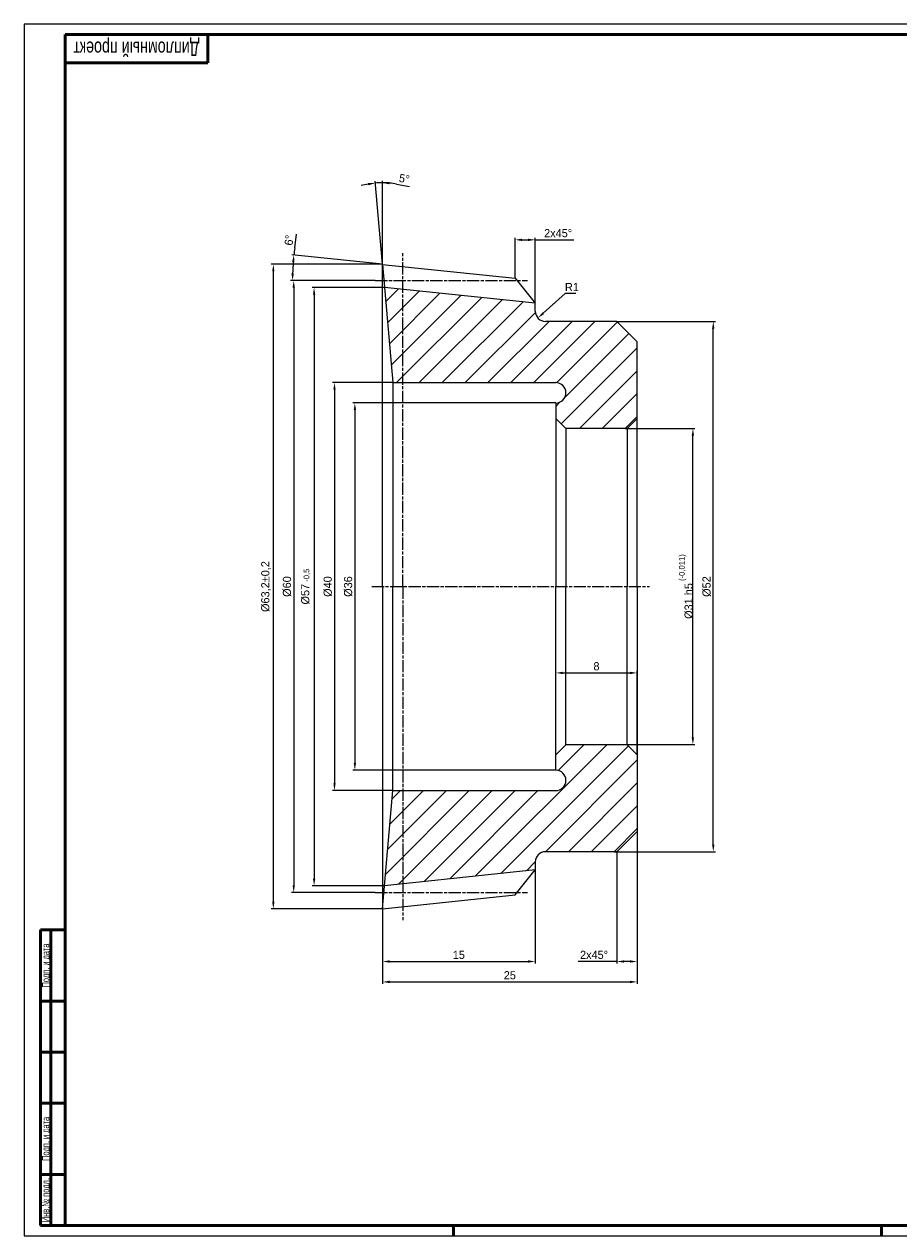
# Model space of a CAD drawing. Header units: millimetres. Extents: x 0 to 168, y 0 to 119.
# Tile 1 of 2: x 0 to 86, y 0 to 119. Entities that reach past the tile are written whole.
import ezdxf
from ezdxf.enums import TextEntityAlignment as Align

# ---------------------------------------------------------------- set-up
doc = ezdxf.new("R2010")
doc.units = ezdxf.units.MM
doc.header["$LTSCALE"] = 0.2
doc.linetypes.add('AM_ISO08W050x2', pattern=[9, 6, -0.75, 1.5, -0.75])
doc.linetypes.add('K5LT_BASIC', pattern=[0])
for name, color, linetype, lineweight in [('AM_5', 3, 'Continuous', 25), ('AM_7', 4, 'AM_ISO08W050x2', 25), ('AM_8', 1, 'Continuous', 25), ('AM_BOR', 7, 'Continuous', 50)]:
    doc.layers.add(name, color=color, linetype=linetype, lineweight=lineweight)
doc.styles.get("Standard").update_dxf_attribs({"font": 'aaa.shx'})
doc.dimstyles.new('AM_ISO', dxfattribs={"dimtxt": 4, "dimasz": 3.5, "dimexe": 1, "dimexo": 0, "dimgap": 1.25, "dimtad": 1, "dimzin": 9, "dimtxsty": 'Standard', "dimcen": 0, "dimclrd": 3, "dimclre": 3, "dimclrt": 7, "dimadec": 0, "dimazin": 3, "dimtp": 0.1, "dimtm": 0.1, "dimtfac": 0.71, "dimtmove": 0, "dimatfit": 2, "dimldrblk": 'Сварка пр', "dimfxl": 0, "dimlwd": -1, "dimlwe": -1, "dimarcsym": 0})
doc.dimstyles.new('AM_ISO$4', dxfattribs={"dimtxt": 4, "dimasz": 3.5, "dimexe": 1, "dimexo": 0, "dimgap": 1.25, "dimtad": 1, "dimtoh": 1, "dimzin": 9, "dimtxsty": 'Standard', "dimcen": 0, "dimclrd": 3, "dimclre": 3, "dimclrt": 7, "dimadec": 0, "dimazin": 3, "dimtp": 0.1, "dimtm": 0.1, "dimtfac": 0.71, "dimtmove": 0, "dimatfit": 2, "dimldrblk": 'Сварка пр', "dimfxl": 0, "dimlwd": -1, "dimlwe": -1, "dimarcsym": 0})

# ---------------------------------------------------------------- blocks, each defined once
blk = doc.blocks.new('A1')
at = {"color": 7, "lineweight": 50}
blk.add_line((20, 5), (20, 589), dxfattribs=at)
blk.add_lwpolyline([(20, 5), (836, 5), (836, 589), (20, 589)], dxfattribs=at)
at = {"layer": 'AM_BOR', "color": 7, "lineweight": 50}
for p, q in [((90, 575), (90, 589)), ((8, 5), (8, 150)), ((8, 150), (20, 150)), ((13, 5), (13, 150)), ((8, 115), (20, 115)), ((8, 90), (20, 90)), ((8, 65), (20, 65)), ((8, 30), (20, 30)), ((8, 5), (20, 5))]:
    blk.add_line(p, q, dxfattribs=at)
at = {"layer": 'AM_BOR', "color": 7}
blk.add_line((589, 5), (20, 5), dxfattribs=at)
at = {"layer": 'AM_BOR', "color": 6}
for p, q in [((210.5, 0), (210.5, 5)), ((420.5, 0), (420.5, 5))]:
    blk.add_line(p, q, dxfattribs=at)
at = {"layer": 'AM_BOR', "color": 6, "lineweight": 25}
blk.add_lwpolyline([(0, 0), (841, 0), (841, 594), (0, 594)], close=True, dxfattribs=at)
at = {"layer": 'AM_BOR', "color": 7, "lineweight": 50}
blk.add_lwpolyline([(90, 575), (20, 575)], dxfattribs=at)
at = {"layer": 'AM_BOR', "color": 5, "lineweight": 35, "width": 0.75}
for s, p in [('Подп. и дата', (10.5, 132.5)), ('Подп. и дата', (10.5, 47.5)), ('Инв.№ подл.', (10.5, 17.5))]:
    blk.add_text(s, height=3.5, rotation=90, dxfattribs=at).set_placement(p, align=Align.MIDDLE_CENTER)
at = {"layer": 'AM_BOR', "color": 7, "lineweight": 70, "ltscale": 0.75, "width": 0.75}
blk.add_attdef('NUMB', text='', height=7, rotation=180, dxfattribs=at).set_placement((55, 582), align=Align.MIDDLE_CENTER)
blk = doc.blocks.new('*D7')
at = {"layer": 'AM_5', "color": 3}
for p, q in [((35.13, 95.26), (24.23, 95.26)), ((24.43, 94.56), (24.43, 32.76)), ((35.13, 32.06), (24.23, 32.06))]:
    blk.add_line(p, q, dxfattribs=at)
for points in [[(24.32, 94.56), (24.55, 94.56), (24.43, 95.26)], [(24.32, 32.76), (24.55, 32.76), (24.43, 32.06)]]:
    blk.add_solid(points, dxfattribs=at)
at = {"layer": 'Defpoints', "color": 0}
for p in [(35.13, 95.26), (24.43, 32.06), (35.13, 32.06)]:
    blk.add_point(p, dxfattribs=at)
at = {"layer": 'AM_5', "color": 7, "insert": (23.72, 63.66), "char_height": 0.8, "attachment_point": 5, "rotation": 90}
blk.add_mtext('%%c63,2{}{%%p0,2}', dxfattribs=at)
blk = doc.blocks.new('Сварка пр')
blk.add_hatch(color=3).paths.add_polyline_path([(-1.2, 0), (-1.2, -0.2), (0, 0)])
at = {"color": 3}
blk.add_lwpolyline([(0, 0), (-1.2, 0), (-1.2, -0.2), (0, 0)], dxfattribs=at)
blk = doc.blocks.new('*D8')
at = {"layer": 'AM_5', "color": 3}
for p, q in [((34.43, 93.66), (26.23, 93.66)), ((26.43, 92.96), (26.43, 34.36)), ((34.43, 33.66), (26.23, 33.66))]:
    blk.add_line(p, q, dxfattribs=at)
for points in [[(26.32, 92.96), (26.55, 92.96), (26.43, 93.66)], [(26.32, 34.36), (26.55, 34.36), (26.43, 33.66)]]:
    blk.add_solid(points, dxfattribs=at)
at = {"layer": 'Defpoints', "color": 0}
for p in [(34.43, 93.66), (26.43, 33.66), (34.43, 33.66)]:
    blk.add_point(p, dxfattribs=at)
at = {"layer": 'AM_5', "color": 7, "insert": (25.78, 63.66), "char_height": 0.8, "attachment_point": 5, "rotation": 90}
blk.add_mtext('%%c60', dxfattribs=at)
blk = doc.blocks.new('*D9')
at = {"layer": 'AM_5', "color": 3}
for p, q in [((35.33, 92.99), (28.23, 92.99)), ((28.43, 92.29), (28.43, 35.02)), ((35.33, 34.32), (28.23, 34.32))]:
    blk.add_line(p, q, dxfattribs=at)
for points in [[(28.32, 92.29), (28.55, 92.29), (28.43, 92.99)], [(28.32, 35.02), (28.55, 35.02), (28.43, 34.32)]]:
    blk.add_solid(points, dxfattribs=at)
at = {"layer": 'Defpoints', "color": 0}
for p in [(35.33, 92.99), (28.43, 34.32), (35.33, 34.32)]:
    blk.add_point(p, dxfattribs=at)
at = {"layer": 'AM_5', "color": 7, "insert": (27.58, 63.66), "char_height": 0.8, "attachment_point": 5, "rotation": 90}
blk.add_mtext('%%c57{}{\\A1;{\\H1.5x;}{\\H0.7x;\\C2;\\S^  -0,5;}}', dxfattribs=at)
blk = doc.blocks.new('*D10')
at = {"layer": 'AM_5', "color": 3}
for p, q in [((36.15, 83.66), (30.23, 83.66)), ((30.43, 82.96), (30.43, 44.36)), ((36.15, 43.66), (30.23, 43.66))]:
    blk.add_line(p, q, dxfattribs=at)
for points in [[(30.32, 82.96), (30.55, 82.96), (30.43, 83.66)], [(30.32, 44.36), (30.55, 44.36), (30.43, 43.66)]]:
    blk.add_solid(points, dxfattribs=at)
at = {"layer": 'Defpoints', "color": 0}
for p in [(36.15, 83.66), (30.43, 43.66), (36.15, 43.66)]:
    blk.add_point(p, dxfattribs=at)
at = {"layer": 'AM_5', "color": 7, "insert": (29.78, 63.66), "char_height": 0.8, "attachment_point": 5, "rotation": 90}
blk.add_mtext('%%c40', dxfattribs=at)
blk = doc.blocks.new('*D11')
at = {"layer": 'AM_5', "color": 3}
for p, q in [((50.13, 35.98), (50.13, 26.69)), ((35.13, 32.18), (35.13, 26.69)), ((35.83, 26.89), (49.43, 26.89))]:
    blk.add_line(p, q, dxfattribs=at)
for points in [[(35.83, 27.01), (35.83, 26.78), (35.13, 26.89)], [(49.43, 27.01), (49.43, 26.78), (50.13, 26.89)]]:
    blk.add_solid(points, dxfattribs=at)
at = {"layer": 'Defpoints', "color": 0}
for p in [(50.13, 35.98), (35.13, 32.18), (50.13, 26.89)]:
    blk.add_point(p, dxfattribs=at)
at = {"layer": 'AM_5', "color": 7, "insert": (42.63, 27.54), "char_height": 0.8, "attachment_point": 5}
blk.add_mtext('15', dxfattribs=at)
blk = doc.blocks.new('*D12')
at = {"layer": 'AM_5', "color": 3}
for p, q in [((60.13, 39.67), (60.13, 24.69)), ((35.13, 32.18), (35.13, 24.69)), ((35.83, 24.89), (59.43, 24.89))]:
    blk.add_line(p, q, dxfattribs=at)
for points in [[(35.83, 25.01), (35.83, 24.78), (35.13, 24.89)], [(59.43, 25.01), (59.43, 24.78), (60.13, 24.89)]]:
    blk.add_solid(points, dxfattribs=at)
at = {"layer": 'Defpoints', "color": 0}
for p in [(60.13, 39.67), (35.13, 32.18), (60.13, 24.89)]:
    blk.add_point(p, dxfattribs=at)
at = {"layer": 'AM_5', "color": 7, "insert": (47.63, 25.54), "char_height": 0.8, "attachment_point": 5}
blk.add_mtext('25', dxfattribs=at)
blk = doc.blocks.new('*D14')
at = {"layer": 'AM_5', "color": 3}
for p, q in [((60.13, 39.66), (60.13, 26.69)), ((58.13, 37.66), (58.13, 26.69)), ((58.13, 26.89), (54.35, 26.89)), ((59.43, 26.89), (58.83, 26.89))]:
    blk.add_line(p, q, dxfattribs=at)
for points in [[(58.83, 27.01), (58.83, 26.78), (58.13, 26.89)], [(59.43, 27.01), (59.43, 26.78), (60.13, 26.89)]]:
    blk.add_solid(points, dxfattribs=at)
at = {"layer": 'Defpoints', "color": 0}
for p in [(60.13, 39.66), (58.13, 37.66), (58.13, 26.89)]:
    blk.add_point(p, dxfattribs=at)
at = {"layer": 'AM_5', "color": 7, "insert": (55.89, 27.54), "char_height": 0.8, "attachment_point": 5}
blk.add_mtext('\\A1;2x45%%d', dxfattribs=at)
blk = doc.blocks.new('*D15')
at = {"layer": 'AM_5', "color": 3}
for p, q in [((58.95, 79.16), (65.79, 79.16)), ((65.59, 48.86), (65.59, 78.46)), ((59.13, 48.16), (65.79, 48.16))]:
    blk.add_line(p, q, dxfattribs=at)
for points in [[(65.47, 78.46), (65.7, 78.46), (65.59, 79.16)], [(65.47, 48.86), (65.7, 48.86), (65.59, 48.16)]]:
    blk.add_solid(points, dxfattribs=at)
at = {"layer": 'Defpoints', "color": 0}
for p in [(58.95, 79.16), (65.59, 79.16), (59.13, 48.16)]:
    blk.add_point(p, dxfattribs=at)
at = {"layer": 'AM_5', "color": 7, "insert": (64.91, 63.66), "char_height": 0.8, "attachment_point": 5, "rotation": 90}
blk.add_mtext('%%c31{}{ h5{\\C2;\\H.7x;\\S (-0,011)^ ;}', dxfattribs=at)
blk = doc.blocks.new('*D16')
at = {"layer": 'AM_5', "color": 3}
for p, q in [((58.13, 89.66), (67.79, 89.66)), ((67.59, 38.36), (67.59, 88.96)), ((57.86, 37.66), (67.79, 37.66))]:
    blk.add_line(p, q, dxfattribs=at)
for points in [[(67.47, 88.96), (67.7, 88.96), (67.59, 89.66)], [(67.47, 38.36), (67.7, 38.36), (67.59, 37.66)]]:
    blk.add_solid(points, dxfattribs=at)
at = {"layer": 'Defpoints', "color": 0}
for p in [(58.13, 89.66), (67.59, 89.66), (57.86, 37.66)]:
    blk.add_point(p, dxfattribs=at)
at = {"layer": 'AM_5', "color": 7, "insert": (66.94, 63.66), "char_height": 0.8, "attachment_point": 5, "rotation": 90}
blk.add_mtext('%%c52', dxfattribs=at)
blk = doc.blocks.new('*D17')
at = {"layer": 'AM_5', "color": 3}
for p, q in [((52.13, 47.16), (52.13, 55.39)), ((52.83, 55.19), (59.43, 55.19)), ((60.13, 47.16), (60.13, 55.39))]:
    blk.add_line(p, q, dxfattribs=at)
for points in [[(52.83, 55.31), (52.83, 55.08), (52.13, 55.19)], [(59.43, 55.31), (59.43, 55.08), (60.13, 55.19)]]:
    blk.add_solid(points, dxfattribs=at)
at = {"layer": 'Defpoints', "color": 0}
for p in [(60.13, 55.19), (52.13, 47.16), (60.13, 47.16)]:
    blk.add_point(p, dxfattribs=at)
at = {"layer": 'AM_5', "color": 7, "insert": (56.13, 55.84), "char_height": 0.8, "attachment_point": 5}
blk.add_mtext('8', dxfattribs=at)
blk = doc.blocks.new('*D18')
at = {"layer": 'AM_5', "color": 3}
for p, q in [((52.13, 81.66), (32.23, 81.66)), ((32.43, 80.96), (32.43, 46.36)), ((52.13, 45.66), (32.23, 45.66))]:
    blk.add_line(p, q, dxfattribs=at)
for points in [[(32.32, 80.96), (32.55, 80.96), (32.43, 81.66)], [(32.32, 46.36), (32.55, 46.36), (32.43, 45.66)]]:
    blk.add_solid(points, dxfattribs=at)
at = {"layer": 'Defpoints', "color": 0}
for p in [(52.13, 81.66), (32.43, 45.66), (52.13, 45.66)]:
    blk.add_point(p, dxfattribs=at)
at = {"layer": 'AM_5', "color": 7, "insert": (31.78, 63.66), "char_height": 0.8, "attachment_point": 5, "rotation": 90}
blk.add_mtext('%%c36', dxfattribs=at)
blk = doc.blocks.new('*D20')
at = {"layer": 'AM_5', "color": 3}
for p, q in [((53.07, 92.38), (50.91, 90.46)), ((54.12, 92.38), (53.07, 92.38))]:
    blk.add_line(p, q, dxfattribs=at)
blk.add_solid([(50.83, 90.54), (50.98, 90.37), (50.38, 89.99)], dxfattribs=at)
at = {"layer": 'Defpoints', "color": 0}
for p in [(51.13, 90.66), (50.38, 89.99)]:
    blk.add_point(p, dxfattribs=at)
at = {"layer": 'AM_5', "color": 7, "insert": (53.72, 93.03), "char_height": 0.8, "attachment_point": 5}
blk.add_mtext('R1', dxfattribs=at)
blk = doc.blocks.new('*D21')
at = {"layer": 'AM_5', "color": 3}
for p, q in [((48.14, 93.89), (48.14, 97.86)), ((48.84, 97.66), (49.43, 97.66)), ((50.13, 91.43), (50.13, 97.86)), ((50.13, 97.66), (53.91, 97.66))]:
    blk.add_line(p, q, dxfattribs=at)
for points in [[(48.84, 97.77), (48.84, 97.54), (48.14, 97.66)], [(49.43, 97.77), (49.43, 97.54), (50.13, 97.66)]]:
    blk.add_solid(points, dxfattribs=at)
at = {"layer": 'Defpoints', "color": 0}
for p in [(50.13, 97.66), (48.14, 93.89), (50.13, 91.43)]:
    blk.add_point(p, dxfattribs=at)
at = {"layer": 'AM_5', "color": 7, "insert": (52.37, 98.31), "char_height": 0.8, "attachment_point": 5}
blk.add_mtext('\\A1;2x45%%d', dxfattribs=at)
blk = doc.blocks.new('*D22')
at = {"layer": 'AM_5', "color": 3}
for p, q in [((26.54, 96.86), (26.72, 98.2)), ((35.13, 95.26), (26.25, 96.19)), ((34.43, 93.66), (26.12, 93.66))]:
    blk.add_line(p, q, dxfattribs=at)
for start, end in [(172.3311, 174), (175.6689, 178.3311)]:
    blk.add_arc((50.35, 93.66), 24.03, start, end, dxfattribs=at)
for points in [[(26.27, 95.48), (26.51, 95.46), (26.45, 96.17)], [(26.45, 94.35), (26.21, 94.36), (26.32, 93.66)]]:
    blk.add_solid(points, dxfattribs=at)
at = {"layer": 'Defpoints', "color": 0}
for p in [(35.13, 95.26), (26.34, 94.49), (48.14, 93.89), (34.43, 93.66), (49.36, 93.66)]:
    blk.add_point(p, dxfattribs=at)
at = {"layer": 'AM_5', "color": 7, "insert": (25.98, 97.62), "char_height": 0.8, "attachment_point": 5, "rotation": 82.3311}
blk.add_mtext('6°', dxfattribs=at)
blk = doc.blocks.new('*D23')
at = {"layer": 'AM_5', "color": 3}
for p, q in [((35.13, 95.26), (34.42, 103.41)), ((35.13, 95.26), (35.13, 103.44)), ((36.52, 103.12), (37.8, 102.9))]:
    blk.add_line(p, q, dxfattribs=at)
for start, end in [(100.0216, 105.0431), (90, 95), (79.9472, 90), (79.9569, 84.9784)]:
    blk.add_arc((35.13, 95.26), 7.99, start, end, dxfattribs=at)
for points in [[(33.72, 103.24), (33.76, 103.01), (34.43, 103.21)], [(35.82, 103.1), (35.83, 103.33), (35.13, 103.24)]]:
    blk.add_solid(points, dxfattribs=at)
at = {"layer": 'Defpoints', "color": 0}
for p in [(34.67, 103.23), (35.13, 95.26), (35.13, 95.26), (36.15, 83.66), (35.13, 63.66)]:
    blk.add_point(p, dxfattribs=at)
at = {"layer": 'AM_5', "color": 7, "insert": (37.28, 103.65), "char_height": 0.8, "attachment_point": 5, "rotation": 349.9472}
blk.add_mtext('5°', dxfattribs=at)

msp = doc.modelspace()

# ---------------------------------------------------------------- hatches: boundary and pattern name
at = {"layer": 'AM_8'}
h = msp.add_hatch(dxfattribs=at)
h.set_pattern_fill('ANSI31', color=256, scale=0.5, style=0)
h.paths.add_polyline_path([(60.13, 87.655), (58.13, 89.655), (51.13, 89.655, -0.4142136), (50.13, 90.655), (50.13, 91.432), (35.329, 92.987), (36.145, 83.655), (52.13, 83.655, -1), (52.13, 81.655), (52.13, 80.155), (53.13, 79.155), (59.13, 79.155), (60.13, 80.155)])
h.paths.add_polyline_path([(60.13, 47.155), (59.13, 48.155), (53.13, 48.155), (52.13, 47.155), (52.13, 45.655, -1), (52.13, 43.655), (36.145, 43.655), (35.329, 34.323), (50.13, 35.879), (50.13, 36.655, -0.4142136), (51.13, 37.655), (58.13, 37.655), (60.13, 39.655)])

# ---------------------------------------------------------------- linework, layer by layer
at = {"linetype": 'K5LT_BASIC'}
for p, q in [((35.13, 63.655), (35.13, 95.255)), ((35.13, 95.255), (48.141, 93.888)), ((35.13, 95.255), (36.145, 83.655)), ((48.141, 93.888), (50.13, 91.432)), ((50.13, 91.432), (35.329, 92.987)), ((50.13, 90.655), (50.13, 91.432)), ((58.13, 89.655), (51.13, 89.655)), ((58.13, 89.655), (60.13, 87.655)), ((60.13, 80.155), (60.13, 87.655)), ((36.145, 83.655), (52.13, 83.655)), ((36.145, 83.655), (36.145, 63.655)), ((52.13, 81.655), (52.13, 80.155)), ((52.13, 80.155), (53.13, 79.155)), ((52.13, 80.155), (52.13, 63.655)), ((59.13, 79.155), (60.13, 80.155)), ((60.13, 63.655), (60.13, 80.155)), ((59.13, 79.155), (53.13, 79.155)), ((53.13, 79.155), (53.13, 63.655)), ((59.13, 79.155), (59.13, 63.655)), ((35.13, 63.655), (35.13, 32.055)), ((36.145, 43.655), (36.145, 63.655)), ((52.13, 47.155), (52.13, 63.655)), ((53.13, 48.155), (53.13, 63.655)), ((59.13, 48.155), (59.13, 63.655)), ((60.13, 63.655), (60.13, 47.155)), ((52.13, 47.155), (53.13, 48.155)), ((59.13, 48.155), (53.13, 48.155)), ((59.13, 48.155), (60.13, 47.155)), ((52.13, 45.655), (52.13, 47.155)), ((60.13, 47.155), (60.13, 39.655)), ((35.13, 32.055), (36.145, 43.655)), ((36.145, 43.655), (52.13, 43.655)), ((58.13, 37.655), (60.13, 39.655)), ((58.13, 37.655), (51.13, 37.655)), ((50.13, 35.879), (35.329, 34.323)), ((48.141, 33.423), (50.13, 35.879)), ((50.13, 36.655), (50.13, 35.879)), ((35.13, 32.055), (48.141, 33.423))]:
    msp.add_line(p, q, dxfattribs=at)
for centre, start, end in [((51.13, 90.655), 180, 270), ((52.13, 82.655), 270, 90), ((52.13, 44.655), 270, 90), ((51.13, 36.655), 90, 180)]:
    msp.add_arc(centre, 1, start, end, dxfattribs=at)
at = {"layer": 'AM_7'}
for p, q in [((37.13, 63.655), (37.13, 96.357)), ((34.429, 93.655), (49.361, 93.655)), ((34.094, 63.655), (61.346, 63.655)), ((34.094, 63.655), (61.346, 63.655)), ((37.13, 63.655), (37.13, 30.954)), ((34.429, 33.655), (49.361, 33.655))]:
    msp.add_line(p, q, dxfattribs=at)

# ---------------------------------------------------------------- block references
at = {"lineweight": 0, "xscale": 0.2, "yscale": 0.2, "zscale": 0.2}
msp.add_blockref('A1', (0, 0), dxfattribs=at).add_auto_attribs({'NUMB': 'Дипломный проект'})

# ---------------------------------------------------------------- dimensions: what is measured, and where the dimension line sits
at = {"layer": 'AM_5'}
for base, line1, line2, picture, middle in [((34.666, 103.231), ((35.13, 95.255), (36.145, 83.655)), ((35.13, 63.655), (35.13, 95.255)), '*D23', (37.278, 103.649)), ((26.335, 94.494), ((34.429, 93.655), (49.361, 93.655)), ((35.13, 95.255), (48.141, 93.888)), '*D22', (25.981, 97.617))]:
    dim = msp.add_angular_dim_2l(base=base, line1=line1, line2=line2, dimstyle='AM_ISO', override={"dimscale": 0.2, "dimdec": 0}, dxfattribs=at)
    dim.commit()
    dim.dimension.update_dxf_attribs({"geometry": picture, "text_midpoint": middle})
dim = msp.add_linear_dim(base=(50.13, 97.655), p1=(48.141, 93.888), p2=(50.13, 91.432), text='\\A1;<>x45%%d', dimstyle='AM_ISO', override={"dimscale": 0.2, "dimdec": 0}, dxfattribs=at)
dim.commit()
dim.dimension.update_dxf_attribs({"geometry": '*D21', "text_midpoint": (52.371, 98.306)})
for base, p1, p2, angle, text, override, picture, middle in [((24.433, 32.055), (35.13, 95.255), (35.13, 32.055), 90, '<>{}{%%p0,2}', {"dimscale": 0.2, "dimpost": '%%c<>', "dimtp": 0.2, "dimtm": 0.2}, '*D7', (23.723, 63.655)), ((28.433, 34.323), (35.329, 92.987), (35.329, 34.323), 90, '%%c57{}{\\A1;{\\H1.5x;}{\\H0.7x;\\C2;\\S^  -0,5;}}', {"dimscale": 0.2, "dimtp": 0, "dimtm": 0.5}, '*D9', (27.583, 63.655)), ((65.586, 79.155), (59.13, 48.155), (58.95, 79.155), 90, '<>{}{ h5{\\C2;\\H.7x;\\S (-0,011)^ ;}', {"dimscale": 0.2, "dimpost": '%%c<>', "dimtp": 0.1, "dimtm": 0.1, "dimtdec": 3}, '*D15', (64.907, 63.655)), ((58.13, 26.893), (60.13, 39.655), (58.13, 37.655), 0, '\\A1;<>x45%%d', {"dimscale": 0.2}, '*D14', (55.89, 27.543))]:
    dim = msp.add_linear_dim(base=base, p1=p1, p2=p2, angle=angle, text=text, dimstyle='AM_ISO', override=override, dxfattribs=at)
    dim.commit()
    dim.dimension.update_dxf_attribs({"geometry": picture, "text_midpoint": middle})
for base, p1, p2, angle, override, picture, middle in [((26.433, 33.655), (34.429, 93.655), (34.429, 33.655), 90, {"dimscale": 0.2, "dimpost": '%%c<>', "dimtp": 0.2, "dimtm": 0.2}, '*D8', (25.783, 63.655)), ((67.586, 89.655), (57.861, 37.655), (58.13, 89.655), 90, {"dimscale": 0.2, "dimpost": '%%c<>'}, '*D16', (66.936, 63.655)), ((30.433, 43.655), (36.145, 83.655), (36.145, 43.655), 90, {"dimscale": 0.2, "dimpost": '%%c<>'}, '*D10', (29.783, 63.655)), ((32.433, 45.655), (52.13, 81.655), (52.13, 45.655), 90, {"dimscale": 0.2, "dimpost": '%%c<>'}, '*D18', (31.783, 63.655)), ((60.13, 24.893), (35.13, 32.179), (60.13, 39.669), 0, {"dimscale": 0.2}, '*D12', (47.63, 25.543)), ((50.13, 26.893), (35.13, 32.179), (50.13, 35.984), 0, {"dimscale": 0.2}, '*D11', (42.63, 27.543))]:
    dim = msp.add_linear_dim(base=base, p1=p1, p2=p2, angle=angle, dimstyle='AM_ISO', override=override, dxfattribs=at)
    dim.commit()
    dim.dimension.update_dxf_attribs({"geometry": picture, "text_midpoint": middle})
dim = msp.add_radius_dim(center=(51.13, 90.655), mpoint=(50.382, 89.992), dimstyle='AM_ISO$4', override={"dimscale": 0.2, "dimsd1": 1, "dimtmove": 1, "dimatfit": 0}, dxfattribs=at)
dim.commit()
dim.dimension.update_dxf_attribs({"geometry": '*D20', "text_midpoint": (53.073, 92.378), "dimtype": 164})
dim = msp.add_linear_dim(base=(60.13, 55.194), p1=(52.13, 47.155), p2=(60.13, 47.155), dimstyle='AM_ISO', override={"dimscale": 0.2}, dxfattribs=at)
dim.commit()
dim.dimension.update_dxf_attribs({"geometry": '*D17', "text_midpoint": (56.13, 55.844)})

doc.saveas('drawing.dxf')
